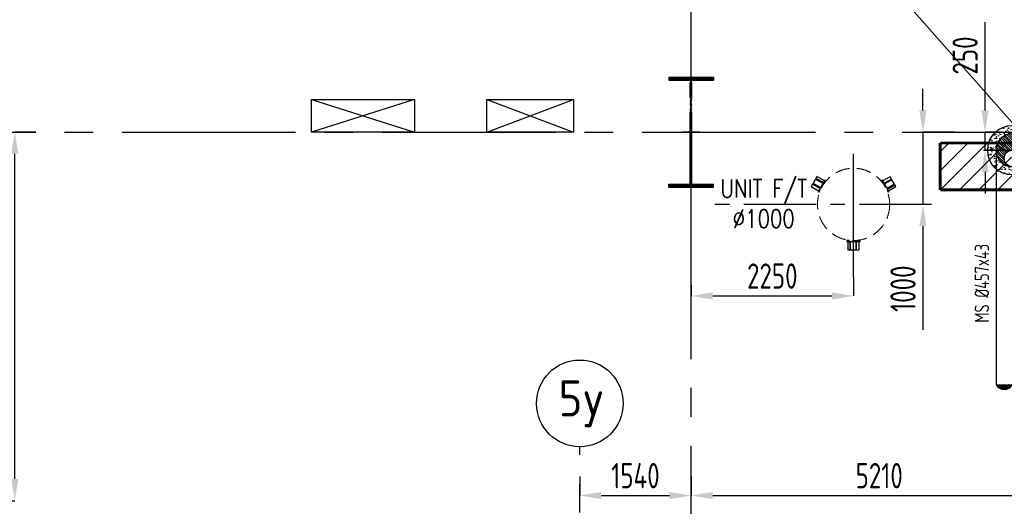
# Model space of a CAD drawing. Extents: x -7650383 to 4934791, y -137560 to 1826789.
# Tile 48 of 256: x 240096 to 253728, y 488904 to 495637. Entities that reach past the tile are written whole.
import ezdxf
from ezdxf.enums import TextEntityAlignment as Align

# ---------------------------------------------------------------- set-up
doc = ezdxf.new("R2010")
doc.units = 0
doc.header["$LTSCALE"] = 800
doc.header["$MEASUREMENT"] = 0
for name, pattern in [('CENTER', [2, 1.25, -0.25, 0.25, -0.25]), ('CENTER2', [1.125, 0.75, -0.125, 0.125, -0.125]), ('GTCHAIN', [24, 16, -3.2, 1.6, -3.2]), ('HIDDEN', [0.375, 0.25, -0.125])]:
    doc.linetypes.add(name, pattern=pattern)
doc.layers.get('0').update_dxf_attribs({"linetype": 'CONTINUOUS'})
for name, color, linetype in [('0-7-COL', 2, 'CENTER'), ('CEN', 2, 'CENTER'), ('CL', 2, 'CENTER2'), ('COL', 1, 'CENTER'), ('CRIRICAL', 40, 'CONTINUOUS'), ('GRID', 8, 'CENTER'), ('GT_1', 7, 'CONTINUOUS'), ('PIPE LINE', 1, 'CONTINUOUS'), ('PIPINSU', 6, 'CONTINUOUS'), ('REV2', 2, 'CONTINUOUS'), ('T', 3, 'CONTINUOUS'), ('TEXT', 3, 'CONTINUOUS')]:
    doc.layers.add(name, color=color, linetype=linetype)
doc.layers.add('DIM', color=4, linetype='CONTINUOUS', lineweight=13)
doc.layers.add('EQP0', color=8, linetype='HIDDEN', lineweight=9)
doc.styles.add('ROMANS', font='ISO9.shx', dxfattribs={"width": 0.8})
doc.styles.add('S1', font='SIMPLEX.SHX', dxfattribs={"height": 200})
doc.styles.add('S3', font='ROMANS1.SHX', dxfattribs={"width": 0.8})
doc.dimstyles.new('STANDARD$0', dxfattribs={"dimtxt": 250, "dimasz": 200, "dimexe": 0, "dimexo": 0, "dimgap": 100, "dimtad": 1, "dimdec": 0, "dimzin": 0, "dimdsep": 46, "dimtxsty": 'S1', "dimcen": 0, "dimadec": 0, "dimazin": 0, "dimtfac": 1, "dimtdec": 0, "dimtmove": 2, "dimatfit": 3, "dimfxl": 1, "dimtolj": 1, "dimtzin": 0, "dimarcsym": 0})
pattern_1 = [(45, (-81934.024, -74821.82), (-8.8388348, 8.8388348), [])]

# ---------------------------------------------------------------- blocks, each defined once
blk = doc.blocks.new('*D330')
at = {"layer": 'DIM', "color": 9, "linetype": 'Continuous', "lineweight": -2, "transparency": 16777216}
for p, q in [((251641, 492076), (251641, 491815)), ((249391, 491964), (249391, 491815)), ((249691, 491815), (251341, 491815))]:
    blk.add_line(p, q, dxfattribs=at)
at = {"layer": 'DIM', "color": 9, "linetype": 'Continuous', "transparency": 16777216}
for points in [[(249691, 491865), (249691, 491765), (249391, 491815)], [(251341, 491865), (251341, 491765), (251641, 491815)]]:
    blk.add_solid(points, dxfattribs=at)
at = {"layer": 'DIM', "linetype": 'Continuous', "transparency": 16777216, "insert": (250516, 492090), "char_height": 350, "attachment_point": 5, "style": 'ROMANS'}
blk.add_mtext('\\A1;2250', dxfattribs=at)
blk = doc.blocks.new('*D355')
at = {"layer": 'DIM', "color": 9, "linetype": 'Continuous', "lineweight": -2, "transparency": 16777216}
for p, q in [((252601, 494382), (252601, 494682)), ((253044, 494082), (252601, 494082)), ((252601, 494082), (252601, 493082)), ((252722, 493082), (252601, 493082)), ((252601, 492782), (252601, 491348))]:
    blk.add_line(p, q, dxfattribs=at)
at = {"layer": 'DIM', "color": 9, "linetype": 'Continuous', "transparency": 16777216}
for points in [[(252551, 494382), (252651, 494382), (252601, 494082)], [(252551, 492782), (252651, 492782), (252601, 493082)]]:
    blk.add_solid(points, dxfattribs=at)
at = {"layer": 'DIM', "linetype": 'Continuous', "transparency": 16777216, "insert": (252326, 491915), "char_height": 350, "attachment_point": 5, "rotation": 90, "style": 'ROMANS'}
blk.add_mtext('\\A1;1000', dxfattribs=at)
blk = doc.blocks.new('*D378')
at = {"layer": 'DIM', "color": 9, "linetype": 'Continuous', "lineweight": -2, "transparency": 16777216}
for p, q in [((253461, 494382), (253461, 495602)), ((253697, 494082), (253461, 494082)), ((253461, 493832), (253461, 494082)), ((253704, 493832), (253461, 493832)), ((253461, 493532), (253461, 493232))]:
    blk.add_line(p, q, dxfattribs=at)
at = {"layer": 'DIM', "color": 9, "linetype": 'Continuous', "transparency": 16777216}
for points in [[(253411, 494382), (253511, 494382), (253461, 494082)], [(253411, 493532), (253511, 493532), (253461, 493832)]]:
    blk.add_solid(points, dxfattribs=at)
at = {"layer": 'DIM', "linetype": 'Continuous', "transparency": 16777216, "insert": (253186, 495142), "char_height": 350, "attachment_point": 5, "rotation": 90, "style": 'ROMANS'}
blk.add_mtext('\\A1;250', dxfattribs=at)
blk = doc.blocks.new('*D384')
at = {"layer": 'DIM', "color": 9, "lineweight": -2, "transparency": 16777216}
for p, q in [((247851, 489316), (247851, 489053)), ((249391, 489316), (249391, 489053)), ((248151, 489053), (249091, 489053))]:
    blk.add_line(p, q, dxfattribs=at)
at = {"layer": 'DIM', "color": 9, "transparency": 16777216}
for points in [[(248151, 489103), (248151, 489003), (247851, 489053)], [(249091, 489103), (249091, 489003), (249391, 489053)]]:
    blk.add_solid(points, dxfattribs=at)
at = {"layer": 'DIM', "transparency": 16777216, "insert": (248621, 489328), "char_height": 350, "attachment_point": 5, "style": 'ROMANS'}
blk.add_mtext('\\A1;1540', dxfattribs=at)
blk = doc.blocks.new('A$C242F3602')
at = {"layer": 'PIPE LINE'}
for p, q in [((-23625, 450), (-22200, 0)), ((-22200, 450), (-23625, 0)), ((-21200, 0), (-20000, 450)), ((-21200, 450), (-20000, 0))]:
    blk.add_line(p, q, dxfattribs=at)
at = {"layer": 'PIPE LINE', "color": 2}
for points in [[(-23625, 450), (-22200, 450), (-22200, 0), (-23625, 0)], [(-21200, 450), (-20000, 450), (-20000, 0), (-21200, 0)]]:
    blk.add_lwpolyline(points, close=True, dxfattribs=at)
blk = doc.blocks.new('*D202')
at = {"color": 9, "lineweight": -2, "transparency": 16777216}
for p, q in [((240318, 494082), (240028, 494082)), ((240028, 489282), (240028, 493782)), ((239641, 488982), (240028, 488982))]:
    blk.add_line(p, q, dxfattribs=at)
at = {"color": 9, "transparency": 16777216}
for points in [[(239978, 493782), (240078, 493782), (240028, 494082)], [(239978, 489282), (240078, 489282), (240028, 488982)]]:
    blk.add_solid(points, dxfattribs=at)
at = {"transparency": 16777216, "insert": (239753, 491532), "char_height": 350, "attachment_point": 5, "rotation": 90, "style": 'ROMANS'}
blk.add_mtext('\\A1;5100', dxfattribs=at)
blk = doc.blocks.new('A$C41E52089')
at = {"layer": 'COL'}
h = blk.add_hatch(dxfattribs=at)
h.set_pattern_fill('ANSI31', color=256, scale=100, style=0)
h.paths.add_polyline_path([(310, -720), (0, -720), (0, -760), (310, -760)])
h.paths.add_polyline_path([(0, -720), (-310, -720), (-310, -760), (0, -760)])
h.paths.add_polyline_path([(0, 0), (-13, 0), (-13, -720), (0, -720)])
h.paths.add_polyline_path([(0, 720), (-13, 720), (-13, 0), (0, 0)])
h.paths.add_polyline_path([(12, 0), (0, 0), (0, -720), (12, -720)])
h.paths.add_polyline_path([(12, 720), (0, 720), (0, 0), (12, 0)])
h.paths.add_polyline_path([(310, 760), (0, 760), (0, 720), (12, 720), (310, 720)])
h.paths.add_polyline_path([(0, 760), (-310, 760), (-310, 720), (0, 720)])
for p, q in [((-310, 760), (310, 760)), ((-310, 760), (-310, 720)), ((-310, 720), (310, 720)), ((-13, -720), (-13, 720)), ((12, -720), (12, 720)), ((310, 760), (310, 720)), ((-310, -720), (310, -720)), ((-310, -760), (-310, -720)), ((-310, -760), (310, -760)), ((310, -760), (310, -720))]:
    blk.add_line(p, q, dxfattribs=at)
at = {"layer": 'COL', "color": 2}
for p, q in [((0, -800), (0, 800)), ((123, 0), (-123, 0))]:
    blk.add_line(p, q, dxfattribs=at)
blk = doc.blocks.new('*D286')
at = {"layer": 'DIM', "color": 9, "lineweight": -2, "transparency": 16777216}
for p, q in [((249691, 489053), (254301, 489053)), ((254601, 486782), (254601, 489053))]:
    blk.add_line(p, q, dxfattribs=at)
at = {"layer": 'DIM', "color": 9, "transparency": 16777216}
for points in [[(249691, 489103), (249691, 489003), (249391, 489053)], [(254301, 489103), (254301, 489003), (254601, 489053)]]:
    blk.add_solid(points, dxfattribs=at)
at = {"layer": 'DIM', "transparency": 16777216, "insert": (251996, 489328), "char_height": 350, "attachment_point": 5, "style": 'ROMANS'}
blk.add_mtext('\\A1;5210', dxfattribs=at)
blk = doc.blocks.new('DIAHATCH')
h = blk.add_hatch()
h.set_pattern_fill('ANSI31', color=9, scale=0.4, angle=180, style=0)
h.set_pattern_definition([(225, (-22774.755, -47888.751615), (0.03535533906, -0.03535533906), [])])
h.paths.add_polyline_path([(0, 0.5), (0, 0, -1), (0, -0.5, 0.414214), (0.5, 0, 0.414214)])
h.paths.add_polyline_path([(0, 0.5, 1), (0, 0)])
blk.add_circle((0, 0), 0.5)
for centre, start, end in [((0, 0.25), 90, 270), ((0, -0.25), 270, 90)]:
    blk.add_arc(centre, 0.25, start, end)
blk = doc.blocks.new('A$C5F46419B')
h = blk.add_hatch()
h.set_pattern_fill('AR-CONC', color=256, scale=25, angle=270, style=0)
h.set_pattern_definition([(320, (-74779.79, -123521.72), (-15.68803, -179.31505), [18.75, -206.25]), (265, (-74779.79, -123521.72), (188.04803, 34.68783), [15, -165]), (10.4514, (-74781.1, -123536.66), (172.35989, -144.62735), [15.93505, -175.28553]), (316.1842, (-74729.79, -123521.72), (-41.37975, -266.81026), [28.125, -309.375]), (6.6356, (-74733.24, -123543.95), (243.52947, -233.6657), [23.90257, -262.92825]), (261.1842, (-74729.8, -123521.72), (243.52965, -233.6655), [22.5, -247.5]), (291, (-74742.29, -123546.72), (-100.65472, -149.22676), [18.75, -206.25]), (236, (-74742.29, -123546.72), (181.2875, -60.82883), [15, -165]), (341.4514, (-74750.68, -123559.16), (80.63262, -210.05566), [15.93505, -175.28553]), (307.5, (-74779.79, -123521.72), (83.223463, -3.039964), [0, -163, 0, -167.5, 0, -165.625]), (277.5, (-74779.79, -123521.72), (98.60293, -65.767384), [0, -95.5, 0, -159.25, 0, -63.125]), (237.5, (-74779.79, -123465.97), (-5.638718, -133.45561), [0, -62.5, 0, -195, 0, -258.75]), (227.5, (-74779.79, -123440.97), (25.02625, -145.79654), [0, -81.25, 0, -129.5, 0, -183.75])])
edge = h.paths.add_edge_path()
edge.add_arc((-3550, -250), 621, 90, 133.9482)
edge.add_arc((-4292, 229), 313, 313.0063, 354.1532, ccw=False)
edge.add_line((-4079, 0), (-3838, 0))
edge.add_arc((-3550, -250), 381, 90, 138.9944, ccw=False)
edge.add_line((-3550, 131), (-3550, 371))
edge = h.paths.add_edge_path()
edge.add_line((-3550, 371), (-3550, 131))
edge.add_arc((-3550, -250), 381, 41.0056, 90, ccw=False)
edge.add_line((-3262, 0), (-2982, 0))
edge.add_arc((-3550, -250), 621, 23.7393, 90)
edge = h.paths.add_edge_path()
edge.add_line((-2982, 0), (-3262, 0))
edge.add_arc((-3550, -250), 381, 0.0016, 41.0056, ccw=False)
edge.add_line((-3169, -250), (-3169, -250))
edge.add_line((-3169, -250), (-2929, -250))
edge.add_arc((-3550, -250), 621, 0.0012, 23.7393)
edge = h.paths.add_edge_path()
edge.add_line((-2929, -250), (-3169, -250))
edge.add_line((-3169, -250), (-3169, -740))
edge.add_arc((-3550, -250), 621, 307.8449, 360)
edge = h.paths.add_edge_path()
edge.add_line((-3169, -250), (-3550, -631))
edge.add_line((-3550, -631), (-3550, -631))
edge.add_arc((-3550, -440), 190, 270, 450)
edge.add_line((-3550, -250), (-3415, -306))
edge.add_line((-3415, -306), (-3359, -440))
edge.add_line((-3359, -440), (-3430, -611))
edge.add_line((-3430, -611), (-3550, -631))
edge.add_line((-3550, -631), (-3169, -250))
edge.add_line((-3169, -250), (-3169, -250))
edge.add_arc((-3550, -250), 381, -90, 0.0002, ccw=False)
edge.add_line((-3550, -631), (-3550, -871))
edge.add_arc((-3550, -250), 621, 270, 307.8449)
edge.add_line((-3169, -740), (-3169, -250))
edge = h.paths.add_edge_path()
edge.add_arc((-3550, -250), 381, 180, 270, ccw=False)
edge.add_line((-3931, -250), (-4171, -250))
edge.add_arc((-3550, -250), 621, 180, 270)
edge.add_line((-3550, -871), (-3550, -631))
edge = h.paths.add_edge_path()
edge.add_line((-3838, 0), (-4079, 0))
edge.add_arc((-4292, 229), 313, 300.1933, 313.0063, ccw=False)
edge.add_arc((-3550, -250), 621, 160.3982, 180)
edge.add_line((-4171, -250), (-3931, -250))
edge.add_arc((-3550, -250), 381, 138.9917, 180, ccw=False)
h = blk.add_hatch()
h.set_pattern_fill('AR-CONC', color=256, scale=25, angle=270, style=0)
h.set_pattern_definition([(220, (67679.79, -123521.72), (15.68803, -179.31505), [18.75, -206.25]), (275, (67679.79, -123521.72), (-188.04803, 34.68783), [15, -165]), (169.5486, (67681.1, -123536.66), (-172.35989, -144.62735), [15.93505, -175.28553]), (223.8158, (67629.79, -123521.72), (41.37975, -266.81026), [28.125, -309.375]), (173.3644, (67633.24, -123543.95), (-243.52947, -233.6657), [23.90257, -262.92825]), (278.8158, (67629.8, -123521.72), (-243.52965, -233.6655), [22.5, -247.5]), (249, (67642.29, -123546.72), (100.65472, -149.22676), [18.75, -206.25]), (304, (67642.29, -123546.72), (-181.2875, -60.82883), [15, -165]), (198.5486, (67650.68, -123559.16), (-80.63262, -210.05566), [15.93505, -175.28553]), (232.5, (67679.79, -123521.72), (-83.223463, -3.039964), [0, -163, 0, -167.5, 0, -165.625]), (262.5, (67679.79, -123521.72), (-98.60293, -65.767384), [0, -95.5, 0, -159.25, 0, -63.125]), (302.5, (67679.79, -123465.97), (5.638718, -133.45561), [0, -62.5, 0, -195, 0, -258.75]), (312.5, (67679.79, -123440.97), (-25.02625, -145.79654), [0, -81.25, 0, -129.5, 0, -183.75])])
h.paths.add_polyline_path([(-1857, 270), (-1857, 263, 0.162661), (-1815, 137, 0.04618), (-1854, 84), (-1994, 84, -0.121592)])
h.paths.add_polyline_path([(-2030, -100), (-1905, -100), (-1905, -423, -0.186608)])
h.paths.add_polyline_path([(-1905, -100, 0.414214), (-1550, -456), (-1550, -581, -0.211275), (-1905, -423)])
h.paths.add_polyline_path([(-1550, -456, 0.182818), (-1315, -366), (-1285, -396, 0.103094), (-1214, -443, -0.196396), (-1550, -581)])
h.paths.add_polyline_path([(-1194, -104), (-1147, -152), (-1072, -152, -0.106195), (-1136, -343, -0.168027), (-1194, -324)])
h.paths.add_polyline_path([(-1299, 151), (-1299, 309, -0.158003), (-1106, 84), (-1246, 84, 0.060243)])
h.paths.add_polyline_path([(-1550, 380, -0.138541), (-1299, 309), (-1299, 151, 0.198976), (-1550, 256)])
h.paths.add_polyline_path([(-1743, 340, -0.103617), (-1550, 380), (-1550, 256, 0.130324), (-1726, 209, -0.151866), (-1743, 263)])
h = blk.add_hatch()
h.set_pattern_fill('AR-CONC', color=256, scale=18.888889, angle=270, style=0)
h.set_pattern_definition([(320, (-60576.95, -93388.63), (-11.85318, -135.48248), [14.16667, -155.83333]), (265, (-60576.95, -93388.63), (142.08074, 26.20859), [11.33333, -124.66667]), (10.4514, (-60577.94, -93399.92), (130.22747, -109.274), [12.03981, -132.43795]), (316.1842, (-60539.17, -93388.63), (-31.2647, -201.58998), [21.25, -233.75]), (6.6356, (-60541.78, -93405.43), (184.00004, -176.5474), [18.05972, -198.6569]), (261.1842, (-60539.17, -93388.63), (184.0002, -176.54726), [17, -187]), (291, (-60548.62, -93407.52), (-76.05023, -112.74911), [14.16667, -155.83333]), (236, (-60548.62, -93407.52), (136.97279, -45.95956), [11.33333, -124.66667]), (341.4514, (-60554.95, -93416.91), (60.92243, -158.70872), [12.03981, -132.43795]), (307.5, (-60576.95, -93388.63), (62.87995, -2.296862), [0, -123.155556, 0, -126.555556, 0, -125.13889]), (277.5, (-60576.95, -93388.63), (74.49999, -49.690913), [0, -72.155556, 0, -120.32222, 0, -47.694444]), (237.5, (-60576.95, -93346.507), (-4.260365, -100.833127), [0, -47.22222, 0, -147.333333, 0, -195.5]), (227.5, (-60576.95, -93327.62), (18.90872, -110.15739), [0, -61.38889, 0, -97.844444, 0, -138.83333])])
edge = h.paths.add_edge_path()
edge.add_line((-5550, 93), (-5550, -61))
edge.add_line((-5550, -61), (-5264, -61))
edge.add_arc((-5550, -250), 343, 33.452, 90)
edge = h.paths.add_edge_path()
edge.add_line((-5264, -61), (-5550, -61))
edge.add_line((-5550, -61), (-5550, -21))
edge.add_arc((-5550, -250), 229, 0.0254, 89.9746, ccw=False)
edge.add_line((-5321, -250), (-5207, -250))
edge.add_arc((-5550, -250), 343, 0, 33.452)
edge = h.paths.add_edge_path()
edge.add_line((-5207, -250), (-5321, -250))
edge.add_line((-5321, -250), (-5377, -546))
edge.add_arc((-5550, -250), 343, 300.2556, 359.9983)
edge = h.paths.add_edge_path()
edge.add_arc((-5548, -252), 226, -90.5773, 0.574, ccw=False)
edge.add_line((-5550, -478), (-5550, -593))
edge.add_arc((-5550, -250), 343, 270, 300.2556)
edge.add_line((-5377, -546), (-5321, -250))
edge = h.paths.add_edge_path()
edge.add_arc((-5554, -254), 224, 178.9061, 271.0939, ccw=False)
edge.add_line((-5778, -250), (-5723, -546))
edge.add_arc((-5550, -250), 343, 239.7444, 270)
edge.add_line((-5550, -593), (-5550, -478))
edge = h.paths.add_edge_path()
edge.add_line((-5778, -250), (-5893, -250))
edge.add_arc((-5550, -250), 343, 180.0017, 239.7444)
edge.add_line((-5723, -546), (-5778, -250))
edge = h.paths.add_edge_path()
edge.add_line((-5550, -21), (-5550, -61))
edge.add_line((-5550, -61), (-5836, -61))
edge.add_arc((-5550, -250), 343, 146.548, 180)
edge.add_line((-5893, -250), (-5778, -248))
edge.add_arc((-5551, -249), 228, 89.8354, 179.6603, ccw=False)
edge = h.paths.add_edge_path()
edge.add_arc((-5550, -250), 343, 90, 146.548)
edge.add_line((-5836, -61), (-5550, -61))
edge.add_line((-5550, -61), (-5550, 93))
at = {"layer": 'CRIRICAL', "linetype": 'Continuous', "ltscale": 2}
h = blk.add_hatch(dxfattribs=at)
h.set_pattern_fill('ANSI31', color=256, scale=100)
h.set_pattern_definition(pattern_1)
edge = h.paths.add_edge_path()
edge.add_arc((-3740, -3245), 220, 209.9411, 330.0589)
edge.add_arc((-3359, -3245), 220, 209.9411, 330.0589)
edge.add_arc((-3359, -3464), 220, 29.9411, 150.0589)
edge.add_arc((-3387, -3113), 291, 235.9221, 304.0779)
edge.add_arc((-3387, -3589), 286, 55.1164, 124.8836)
h = blk.add_hatch(dxfattribs=at)
h.set_pattern_fill('ANSI31', color=256, scale=100)
h.set_pattern_definition(pattern_1)
edge = h.paths.add_edge_path()
edge.add_arc((-1728, -3252), 205, 209.9411, 330.0589)
edge.add_arc((-1372, -3252), 205, 209.9411, 330.0589)
edge.add_arc((-1372, -3457), 205, 29.9411, 150.0589)
edge.add_arc((-1398, -3129), 272, 235.9221, 304.0779)
edge.add_arc((-1398, -3573), 266, 55.1164, 124.8836)
h = blk.add_hatch(dxfattribs=at)
h.set_pattern_fill('ANSI31', color=256, scale=100)
h.set_pattern_definition(pattern_1)
edge = h.paths.add_edge_path()
edge.add_arc((-5664, -3428), 132, 209.9411, 330.0589)
edge.add_arc((-5436, -3428), 132, 209.9411, 330.0589)
edge.add_arc((-5436, -3560), 132, 29.9411, 150.0589)
edge.add_arc((-5452, -3349), 175, 235.9221, 304.0779)
edge.add_arc((-5452, -3634), 171, 55.1164, 124.8836)
at = {"color": 2, "linetype": 'CENTER'}
for p, q in [((-3550, -3355), (-3550, 445)), ((-1550, 445), (-1550, -3355)), ((-5550, -3494), (-5550, 285))]:
    blk.add_line(p, q, dxfattribs=at)
at = {"layer": 'CL'}
for p, q in [((-899, -100), (-2201, -100)), ((-5949, -250), (-2310, -250))]:
    blk.add_line(p, q, dxfattribs=at)
at = {"layer": 'CRIRICAL', "linetype": 'Continuous', "ltscale": 2}
for p, q in [((-1905, -100), (-1905, -3355)), ((-1194, -100), (-1194, -3355)), ((-5778, -250), (-5778, -3494)), ((-5321, -250), (-5321, -3494)), ((-3931, -3355), (-3931, -250)), ((-3169, -3355), (-3169, -250))]:
    blk.add_line(p, q, dxfattribs=at)
at = {"layer": 'CRIRICAL', "linetype": 'Continuous', "ltscale": 2, "flags": 128}
for points in [[(-3931, -3355, 0.578035), (-3550, -3355, 0.578035), (-3169, -3355, 0.578035), (-3550, -3355, 0.306474), (-3223, -3355, 0.314183), (-3550, -3355, 0.314183)], [(-1905, -3355, 0.578035), (-1550, -3355, 0.578035), (-1194, -3355, 0.578035), (-1550, -3355, 0.306474), (-1245, -3355, 0.314183), (-1550, -3355, 0.314183)], [(-5778, -3494, 0.578035), (-5550, -3494, 0.578035), (-5321, -3494, 0.578035), (-5550, -3494, 0.306474), (-5354, -3494, 0.314183), (-5550, -3494, 0.314183)]]:
    blk.add_lwpolyline(points, format="xyb", dxfattribs=at)
at = {"layer": 'CRIRICAL', "linetype": 'HIDDEN'}
blk.add_circle((-1550, -100), 356, dxfattribs=at)
at = {"layer": 'CRIRICAL', "linetype": 'HIDDEN', "ltscale": 2}
blk.add_circle((-3550, -250), 381, dxfattribs=at)
at = {"layer": 'CRIRICAL'}
blk.add_arc((-1550, -100), 355, 180, 360, dxfattribs=at)
at = {"layer": 'PIPINSU'}
for centre, radius in [((-3550, -250), 621), ((-1550, -100), 480), ((-5550, -250), 343)]:
    blk.add_circle(centre, radius, dxfattribs=at)
at = {"layer": 'CRIRICAL', "linetype": 'HIDDEN'}
for p, xscale, yscale, zscale in [((-1550, -100), -711, 711, 711), ((-3550, -250), 762, 762, 762), ((-5550, -250), -457, 457, 457)]:
    blk.add_blockref('DIAHATCH', p, dxfattribs=dict(at, xscale=xscale, yscale=yscale, zscale=zscale))
at = {"layer": 'TEXT', "style": 'ROMANS', "width": 0.8}
for s, p in [('HRH %%C762x27', (-3643, -2692)), ('CRH %%C711x20', (-1633, -2674)), ('MS %%C457x43', (-5874, -2637)), (' EL4.5M', (-4984, -2465)), (' EL5.5M', (-3260, -2479)), (' EL5.4M', (-1274, -2572))]:
    blk.add_text(s, height=200, rotation=90, dxfattribs=at).set_placement(p)

msp = doc.modelspace()

# ---------------------------------------------------------------- hatches: boundary and pattern name
h = msp.add_hatch()
h.set_pattern_fill('ANSI31', color=134, scale=1500, style=0)
h.set_pattern_definition([(45, (185011.4, 370559.99), (-132.58252, 132.58252), [])])
h.paths.add_polyline_path([(255466.2, 507581.7), (253991.2, 507581.7), (253991.2, 506931.7), (255466.2, 506931.7)])
h.paths.add_polyline_path([(255466.2, 506931.7), (253991.2, 506931.7), (253991.2, 506701.7), (255466.2, 506701.7)])
h.paths.add_polyline_path([(255466.2, 506581.7), (253991.2, 506581.7), (253991.2, 506081.7), (255466.2, 506081.7)])
h.paths.add_polyline_path([(255466.2, 506081.7), (253991.2, 506081.7), (253991.2, 505581.7), (255466.2, 505581.7)])
h.paths.add_polyline_path([(255466.2, 505581.7), (253991.2, 505581.7), (253991.2, 504726.7), (255466.2, 504726.7)])
h.paths.add_polyline_path([(255466.2, 504726.7), (253991.2, 504726.7), (253991.2, 504702.6), (255466.2, 504532.9)])
h.paths.add_polyline_path([(253991.2, 504702.6), (253991.2, 504526.7), (255466.2, 504526.7), (255466.2, 504532.9)])
h.paths.add_polyline_path([(255466.2, 504520.5), (255466.2, 504526.7), (253991.2, 504526.7), (253991.2, 504350.9)])
h.paths.add_polyline_path([(255466.2, 504520.5), (253991.2, 504350.9), (253991.2, 504326.7), (255466.2, 504326.7)])
h.paths.add_polyline_path([(255466.2, 504326.7), (253991.2, 504326.7), (253991.2, 503726.7), (255466.2, 503726.7)])
h.paths.add_polyline_path([(255466.2, 503726.7), (253991.2, 503726.7), (253991.2, 503702.6), (255466.2, 503532.9)])
h.paths.add_polyline_path([(253991.2, 503702.6), (253991.2, 503526.7), (255466.2, 503526.7), (255466.2, 503532.9)])
h.paths.add_polyline_path([(255466.2, 503520.5), (255466.2, 503526.7), (253991.2, 503526.7), (253991.2, 503350.9)])
h.paths.add_polyline_path([(255466.2, 503520.5), (253991.2, 503350.9), (253991.2, 503326.7), (255466.2, 503326.7)])
edge = h.paths.add_edge_path()
edge.add_line((255466.2, 503326.7), (253991.2, 503326.7))
edge.add_line((253991.2, 503326.7), (253991.2, 494392))
edge.add_arc((254241.2, 493981.7), 480.5, 12.012, 121.3518, ccw=False)
edge.add_line((254711.2, 494081.7), (255466.2, 494081.7))
edge.add_line((255466.2, 494081.7), (255466.2, 503326.7))
h.paths.add_polyline_path([(255165.3, 497195.5), (255165.3, 496475.5), (254445.3, 496475.5), (254445.3, 497195.5)], flags=16)
h.paths.add_polyline_path([(255075.3, 496565.5), (254535.3, 496565.5), (254535.3, 497105.5), (255075.3, 497105.5)], flags=0)
h.paths.add_polyline_path([(254985.3, 496655.5), (254625.3, 496655.5), (254625.3, 497015.5), (254985.3, 497015.5)], flags=0)
edge = h.paths.add_edge_path(flags=0)
edge.add_arc((254805.3, 496835.5), 180, 210, 360, ccw=False)
edge.add_line((254649.4, 496745.5), (254625.3, 496745.5))
edge.add_line((254625.3, 496745.5), (254625.3, 496925.5))
edge.add_line((254625.3, 496925.5), (254649.4, 496925.5))
edge.add_arc((254805.3, 496835.5), 180, 0, 150, ccw=False)
edge = h.paths.add_edge_path()
edge.add_line((253763.3, 493931.7), (252841, 493931.7))
edge.add_line((252841, 493931.7), (252841, 493281.7))
edge.add_line((252841, 493281.7), (254241.2, 493281.7))
edge.add_line((254241.2, 493281.7), (254241.2, 493501.2))
edge.add_arc((254241.2, 493981.7), 480.5, 185.97292, 270, ccw=False)
edge = h.paths.add_edge_path()
edge.add_line((255466.2, 494081.7), (254711.2, 494081.7))
edge.add_arc((254241.2, 493981.7), 480.5, 0, 12.012, ccw=False)
edge.add_arc((254241.2, 493981.7), 480.5, -90, 0, ccw=False)
edge.add_line((254241.2, 493501.2), (254241.2, 493281.7))
edge.add_line((254241.2, 493281.7), (255466.2, 493281.7))
edge.add_line((255466.2, 493281.7), (255466.2, 494081.7))
edge = h.paths.add_edge_path()
edge.add_line((254241.2, 493981.7), (253991.2, 493981.7))
edge.add_line((253991.2, 493981.7), (253991.2, 493931.7))
edge.add_line((253991.2, 493931.7), (253889.2, 493931.7))
edge.add_arc((254241.2, 493981.7), 355.5, 188.08529, 270)
edge.add_line((254241.2, 493626.2), (254241.2, 493981.7))
edge = h.paths.add_edge_path(flags=17)
edge.add_line((254596.7, 493981.7), (254241.2, 493981.7))
edge.add_line((254241.2, 493981.7), (254241.2, 493626.2))
edge.add_arc((254241.2, 493981.7), 355.5, 270, 360)
edge = h.paths.add_edge_path(flags=17)
edge.add_line((255466.2, 504859.5), (255466.2, 505545.3))
edge.add_line((255466.2, 505545.3), (255328.5, 505545.3))
edge.add_line((255328.5, 505545.3), (255328.5, 504859.5))
edge.add_line((255328.5, 504859.5), (255466.2, 504904.9))
h.paths.add_polyline_path([(253910.3, 503942.6), (255466.2, 503942.6), (255466.2, 504242.6), (253910.3, 504242.6)])
h.paths.add_polyline_path([(255466.2, 495138.6), (254660.4, 495138.6)], flags=17)
h.paths.add_polyline_path([(254033.2, 501464.4), (255194.8, 501464.4)], flags=16)
h.paths.add_polyline_path([(254266.2, 502223.4), (255427.8, 502223.4)], flags=16)
h.paths.add_polyline_path([(255318.9, 500934.3), (255318.9, 501459.3)], flags=16)
h.paths.add_polyline_path([(254696, 496696.8), (254840.4, 496696.8), (254840.4, 496882.5), (254696, 496882.5)], flags=0)
h.paths.add_polyline_path([(254091.2, 498358), (255466.2, 498358), (255466.2, 498658), (254091.2, 498658)], flags=16)

# ---------------------------------------------------------------- linework, layer by layer
at = {"flags": 128}
for points in [[(251074.4, 493361.5), (251055.5, 493328.7), (251157.4, 493269.9)], [(251181.5, 493311.7), (251079.6, 493370.5), (251074.4, 493361.5), (251176.3, 493302.7), (251181.5, 493311.7)], [(251115.6, 493432.8), (251079.6, 493370.5)], [(251222.7, 493383), (251120.8, 493441.9), (251115.6, 493432.8), (251217.5, 493374), (251222.7, 493383)], [(251236.4, 493406.8), (251134.5, 493465.6), (251120.8, 493441.9)], [(251217.5, 493374), (251181.5, 493311.7)], [(251237.5, 493383.4), (251253.7, 493411.4), (251242.8, 493417.7), (251222.7, 493383)], [(252065, 493373.8), (252039.8, 493417.5), (252028.8, 493411.2), (252045, 493383.2)], [(252166.9, 493432.7), (252148, 493465.4), (252046.1, 493406.6)], [(252070.2, 493364.8), (252172.1, 493423.6), (252166.9, 493432.7), (252065, 493373.8), (252070.2, 493364.8)], [(252106.2, 493302.5), (252070.2, 493364.8)], [(252111.4, 493293.5), (252213.3, 493352.3), (252208.1, 493361.3), (252106.2, 493302.5), (252111.4, 493293.5)], [(252125.1, 493269.7), (252227, 493328.6), (252213.3, 493352.3)], [(252208.1, 493361.3), (252172.1, 493423.6)], [(251176.3, 493302.7), (251151.1, 493259), (251162, 493252.7), (251178.2, 493280.7)], [(252104.3, 493280.5), (252120.5, 493252.4), (252131.4, 493258.8), (252111.4, 493293.5)], [(251581.8, 492581.3), (251549.4, 492581.3), (251549.4, 492568.6), (251589.5, 492568.6)], [(251562.1, 492568.6), (251562.1, 492451), (251589.5, 492451)], [(251589.5, 492568.6), (251589.5, 492451), (251599.9, 492451), (251599.9, 492568.6), (251589.5, 492568.6)], [(251599.9, 492568.6), (251671.9, 492568.6)], [(251671.9, 492568.6), (251671.9, 492451), (251682.3, 492451), (251682.3, 492568.6), (251671.9, 492568.6)], [(251682.3, 492568.6), (251732.7, 492568.6), (251732.7, 492581.3), (251700.4, 492581.3)], [(251682.3, 492451), (251720.1, 492451), (251720.1, 492568.6)], [(251599.9, 492451), (251671.9, 492451)]]:
    msp.add_lwpolyline(points, dxfattribs=at)
at = {"linetype": 'GTCHAIN', "flags": 128}
for points in [[(251239, 493386), (251239.5, 493385.7)], [(252105.8, 493277.8), (252105.3, 493277.5)], [(251578.7, 492581.3), (251578.7, 492581.8)]]:
    msp.add_lwpolyline(points, dxfattribs=at)
at = {"layer": '0-7-COL', "linetype": 'CENTER2', "ltscale": 4}
msp.add_line((251641.2, 492076.4), (251641.2, 493779.2), dxfattribs=at)
at = {"layer": '0-7-COL', "color": 6, "linetype": 'Continuous'}
msp.add_circle((247851.2, 490328.3), 600, dxfattribs=at)
at = {"layer": 'CEN'}
msp.add_line((252721.8, 493081.7), (249669.3, 493081.7), dxfattribs=at)
at = {"layer": 'EQP0'}
msp.add_circle((251641.2, 493081.7), 500, dxfattribs=at)
at = {"layer": 'GRID', "linetype": 'CENTER2', "ltscale": 4}
for p, q in [((249391.2, 458541.2), (249391.2, 506092.7)), ((191114.6, 494081.7), (291791.7, 494081.7)), ((247851.2, 478816.6), (247851.2, 489728.3))]:
    msp.add_line(p, q, dxfattribs=at)
at = {"layer": 'GT_1', "color": 134, "linetype": 'Continuous', "ltscale": 0.025, "const_width": 40, "flags": 128}
for points in [[(253991.2, 493931.7), (252841, 493931.7)], [(252841, 493931.7), (252841, 493281.7)], [(252841, 493281.7), (255466.2, 493281.7)]]:
    msp.add_lwpolyline(points, dxfattribs=at)
at = {"layer": 'REV2', "flags": 128}
msp.add_lwpolyline([(266050.3, 474633.8), (256599.6, 474633.8), (251935.4, 481824.2), (244270.3, 475798.5), (228301.3, 475831.9), (218302.3, 478025.6), (233958.5, 501455.6), (247428.5, 501455.6), (254934.3, 492973.2), (256868.8, 492973.2), (260898.5, 501455.6), (258771.9, 509168.6)], dxfattribs=at)

# ---------------------------------------------------------------- block references
at = {"layer": 'COL'}
msp.add_blockref('A$C41E52089', (249391.2, 494081.7), dxfattribs=at)
at = {"layer": 'DIM', "linetype": 'Continuous'}
msp.add_blockref('A$C5F46419B', (259391.2, 494081.7), dxfattribs=at)
at = {"layer": 'EQP0'}
msp.add_blockref('A$C242F3602', (267761.2, 494081.7), dxfattribs=at)

# ---------------------------------------------------------------- texts
at = {"layer": '0-7-COL', "color": 6, "linetype": 'Continuous', "style": 'ROMANS'}
msp.add_text('5y', height=500, dxfattribs=at).set_placement((247874.9, 490322.4), align=Align.MIDDLE)
at = {"layer": 'T', "insert": (250397, 493425.6), "char_height": 250, "width": 1377.312, "attachment_point": 2, "style": 'S3'}
msp.add_mtext('UNIT F/T ∅1000', dxfattribs=at)
at = {"layer": 'TEXT', "char_height": 300, "attachment_point": 1}
for s, insert, width, style in [('\\pi47.325;CONDENSER WATER \\P\\pi201.61;BOX WITHDRAWAL \\P\\pi1224.5;SPACE', (231854.9, 492219.4), 3557.507, 'S3'), ('\\pi106.35;CONDENSER \\P\\pi266.35;PEDESTAL \\P\\pi203.49;EL. 2.115M', (237197.8, 490771.3), 2269.84, 'ROMANS')]:
    msp.add_mtext(s, dxfattribs=dict(at, insert=insert, width=width, style=style))

# ---------------------------------------------------------------- dimensions: what is measured, and where the dimension line sits
dim = msp.add_linear_dim(base=(240027.6, 494081.7), p1=(239641.2, 488981.7), p2=(240317.6, 494081.7), angle=90, dimstyle='STANDARD$0', override={"dimtxt": 350, "dimasz": 300, "dimtxsty": 'ROMANS', "dimclrd": 9, "dimclre": 9, "dimclrt": 256, "dimtix": 1, "dimatfit": 0})
dim.commit()
dim.dimension.update_dxf_attribs({"geometry": '*D202', "text_midpoint": (239752.6, 491531.7)})
at = {"layer": 'DIM', "linetype": 'Continuous'}
for base, p1, p2, picture, middle in [((253461.5, 494081.7), (253704.2, 493831.7), (253697.4, 494081.7), '*D378', (253461.5, 495141.7)), ((252600.8, 494081.7), (252721.8, 493081.7), (253044.2, 494081.7), '*D355', (252600.8, 491915))]:
    dim = msp.add_linear_dim(base=base, p1=p1, p2=p2, angle=90, dimstyle='STANDARD$0', override={"dimtxt": 350, "dimasz": 300, "dimtxsty": 'ROMANS', "dimclrd": 9, "dimclre": 9, "dimclrt": 256, "dimtix": 1, "dimtmove": 0, "dimatfit": 0}, dxfattribs=at)
    dim.commit()
    dim.dimension.update_dxf_attribs({"geometry": picture, "text_midpoint": middle, "dimtype": 160})
dim = msp.add_linear_dim(base=(251641.2, 491815.1), p1=(249391.2, 491964.1), p2=(251641.2, 492076.4), dimstyle='STANDARD$0', override={"dimtxt": 350, "dimasz": 300, "dimtxsty": 'ROMANS', "dimclrd": 9, "dimclre": 9, "dimclrt": 256, "dimtix": 1, "dimatfit": 0}, dxfattribs=at)
dim.commit()
dim.dimension.update_dxf_attribs({"geometry": '*D330', "text_midpoint": (250516.2, 492090.1)})
at = {"layer": 'DIM'}
for base, p1, p2, picture, middle in [((249391.2, 489053.3), (247851.2, 489316.4), (249391.2, 489316.4), '*D384', (248621.2, 489328.3)), ((254601.2, 489053.3), (249391.2, 489053.3), (254601.2, 486781.9), '*D286', (251996.2, 489328.3))]:
    dim = msp.add_linear_dim(base=base, p1=p1, p2=p2, dimstyle='STANDARD$0', override={"dimtxt": 350, "dimasz": 300, "dimtxsty": 'ROMANS', "dimclrd": 9, "dimclre": 9, "dimclrt": 256, "dimtix": 1, "dimatfit": 0}, dxfattribs=at)
    dim.commit()
    dim.dimension.update_dxf_attribs({"geometry": picture, "text_midpoint": middle})

doc.saveas('drawing.dxf')
